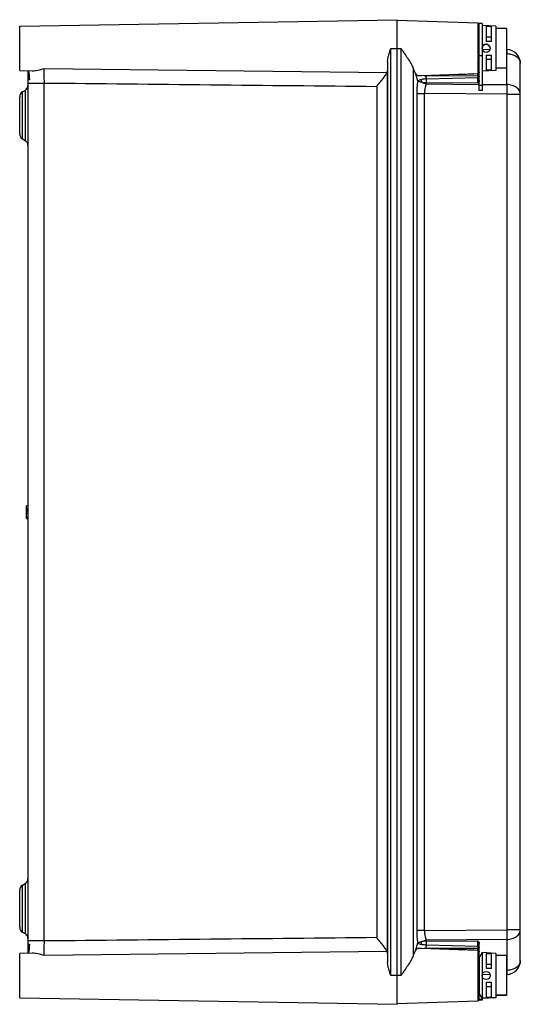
# Model space of a CAD drawing. Header units: millimetres. Extents: x 64 to 247, y 35 to 395.
import ezdxf

# ---------------------------------------------------------------- set-up
doc = ezdxf.new("R2010")
doc.units = ezdxf.units.MM
doc.header["$LTSCALE"] = 27.947911
doc.layers.get('0').update_dxf_attribs({"linetype": 'CONTINUOUS'})

msp = doc.modelspace()

# ---------------------------------------------------------------- linework, layer by layer
at = {"color": 7, "linetype": 'Continuous'}
for p, q in [((64.28, 392.49), (202.28, 394.9)), ((64.28, 376.31), (64.28, 392.49)), ((202.28, 34.9), (202.28, 394.9)), ((231.79, 393.62), (202.28, 394.65)), ((231.79, 393.62), (231.79, 375.18)), ((232.28, 369.04), (232.28, 393.46)), ((233.28, 393.46), (232.28, 393.46)), ((233.28, 393.46), (233.28, 369.04)), ((238.28, 392.53), (233.28, 392.79)), ((234.78, 392.47), (234.78, 386.94)), ((234.78, 392.47), (236.78, 392.36)), ((238.28, 392.53), (238.28, 376.36)), ((236.78, 386.94), (236.78, 392.36)), ((242.28, 391.69), (238.28, 391.69)), ((242.28, 391.69), (242.28, 377.19)), ((236.78, 388.48), (234.78, 388.48)), ((236.78, 386.94), (234.78, 386.94)), ((199.93, 45.4), (199.93, 384.4)), ((199.93, 384.4), (203.62, 384.4)), ((203.62, 384.4), (203.62, 45.4)), ((232.28, 381.82), (233.28, 381.82)), ((233.27, 384.11), (236.27, 384.05)), ((234.78, 381.94), (234.78, 376.42)), ((234.78, 381.94), (236.78, 381.94)), ((236.78, 376.53), (236.78, 381.94)), ((242.28, 383.95), (242.36, 383.95)), ((242.36, 382.48), (242.28, 382.49)), ((242.36, 371.18), (242.36, 382.48)), ((198.76, 379.62), (198.76, 50.18)), ((234.78, 380.41), (236.78, 380.41)), ((247.28, 50.85), (247.28, 378.95)), ((64.28, 376.31), (68.86, 376.23)), ((67.28, 376.25), (67.28, 53.54)), ((73.17, 377.07), (198.55, 375.56)), ((198.71, 53.49), (198.71, 376.31)), ((208.28, 53.05), (208.28, 376.75)), ((209.79, 372.41), (209.08, 375.02)), ((211.13, 374.46), (224.52, 374.92)), ((212.61, 374.43), (231.79, 374.47)), ((212.61, 374.43), (212.93, 373.25)), ((230.4, 375.13), (231.79, 375.18)), ((231.79, 374.47), (231.79, 373.79)), ((238.28, 376.36), (233.28, 376.09)), ((236.78, 376.53), (234.78, 376.42)), ((242.28, 377.19), (238.28, 377.19)), ((67.84, 372.94), (67.28, 372.92)), ((67.28, 371.75), (73.17, 371.75)), ((73.17, 58.05), (73.17, 371.75)), ((212.98, 371.76), (212.88, 371.39)), ((212.88, 371.39), (232.28, 371.25)), ((212.93, 373.25), (231.79, 373.79)), ((231.78, 371.69), (212.98, 371.76)), ((233.28, 370.89), (232.28, 370.89)), ((233.28, 371.25), (242.36, 371.18)), ((65.28, 368.48), (66.28, 369.05)), ((65.28, 351.32), (65.28, 368.48)), ((66.28, 369.05), (66.28, 350.74)), ((66.78, 369.47), (66.78, 369.83)), ((67, 369.83), (66.78, 369.83)), ((194.78, 370.51), (194.78, 59.28)), ((209.41, 367.86), (209.41, 61.93)), ((209.41, 367.86), (212.25, 367.86)), ((212.25, 61.93), (212.25, 367.86)), ((242.36, 367.65), (212.25, 367.86)), ((233.28, 369.04), (232.28, 369.04)), ((242.36, 367.65), (242.36, 62.15)), ((242.36, 367.65), (247.28, 367.65)), ((64.28, 353.05), (64.28, 366.74)), ((65.28, 351.32), (66.28, 350.74)), ((66.78, 212.5), (66.78, 217.1)), ((67.28, 217.1), (66.78, 217.1)), ((67.28, 216.09), (66.78, 216.09)), ((66.78, 215.68), (67.28, 215.68)), ((67.28, 215.11), (66.78, 215.11)), ((67.28, 214.31), (66.78, 214.31)), ((67.28, 212.99), (66.78, 212.99)), ((66.78, 212.5), (67.28, 212.5)), ((64.28, 63.05), (64.28, 76.74)), ((65.28, 78.48), (66.28, 79.05)), ((65.28, 61.32), (65.28, 78.48)), ((66.28, 79.05), (66.28, 60.74)), ((65.28, 61.32), (66.28, 60.74)), ((212.25, 61.93), (209.41, 61.93)), ((212.25, 61.93), (242.36, 62.15)), ((247.28, 62.15), (242.36, 62.15)), ((66.78, 60.08), (66.78, 60.32)), ((66.93, 60.08), (66.78, 60.08)), ((73.17, 58.05), (67.28, 58.05)), ((242.36, 58.62), (212.88, 58.4)), ((212.88, 58.4), (212.98, 58.03)), ((212.98, 58.03), (231.78, 58.11)), ((242.36, 58.62), (242.36, 47.31)), ((67.28, 56.87), (67.84, 56.85)), ((198.55, 54.24), (73.17, 52.72)), ((209.08, 54.77), (209.79, 57.38)), ((224.53, 54.87), (211.13, 55.34)), ((212.93, 56.54), (212.61, 55.36)), ((231.79, 56), (212.93, 56.54)), ((231.79, 54.62), (230.4, 54.66)), ((231.79, 56), (231.79, 55.33)), ((231.79, 54.62), (231.79, 36.18)), ((232.28, 36.38), (232.28, 57.19)), ((68.86, 53.57), (64.28, 53.49)), ((64.28, 37.31), (64.28, 53.49)), ((233.28, 53.79), (232.35, 52.19)), ((232.35, 38.69), (232.35, 52.19)), ((238.28, 53.53), (233.28, 53.79)), ((233.28, 53.79), (233.28, 36.38)), ((234.78, 53.47), (234.78, 47.94)), ((234.78, 53.47), (236.78, 53.36)), ((236.78, 47.94), (236.78, 53.36)), ((238.28, 53.53), (238.28, 37.31)), ((242.28, 52.69), (238.28, 52.69)), ((242.28, 52.69), (242.28, 38.15)), ((236.78, 49.48), (234.78, 49.48)), ((236.78, 47.94), (234.78, 47.94)), ((242.28, 47.31), (242.36, 47.31)), ((203.62, 45.4), (199.93, 45.4)), ((236.27, 45.74), (233.27, 45.69)), ((242.36, 45.85), (242.27, 45.85)), ((234.78, 42.94), (236.78, 42.94)), ((234.78, 42.94), (234.78, 37.42)), ((234.78, 41.41), (236.78, 41.41)), ((236.78, 37.53), (236.78, 42.94)), ((64.28, 37.31), (202.28, 34.9)), ((202.28, 35.15), (231.79, 36.18)), ((233.28, 36.7), (232.28, 36.7)), ((233.28, 36.38), (232.28, 36.38)), ((233.28, 37.09), (232.35, 38.69)), ((238.28, 37.36), (233.28, 37.09)), ((238.28, 37.31), (233.28, 37.05)), ((236.78, 37.53), (234.78, 37.42)), ((242.28, 38.19), (238.28, 38.19)), ((242.28, 38.15), (238.28, 38.15))]:
    msp.add_line(p, q, dxfattribs=at)
for centre in [(234.78, 384.44), (234.78, 45.44)]:
    msp.add_circle(centre, 1.5, dxfattribs=at)
for centre, radius, start, end in [((231.78, 393.12), 0.5, 0, 88), ((234.78, 384.4), 1.5, 1.7172, 178.3061), ((242.28, 378.95), 5, 0, 89), ((242.28, 375.51), 6.97, 88.5581, 89.2926), ((-605.45, 376.21), 837.25, 359.69041, 359.8344), ((66.28, 366.74), 2, 120.0007, 180), ((65.28, 370.78), 2, 300, 359.9987), ((66.28, 353.05), 2, 180, 239.9993), ((65.28, 349.01), 2, 0.0013, 60), ((65.28, 80.78), 2, 300, 359.9987), ((66.28, 76.74), 2, 120.0007, 180), ((66.28, 63.05), 2, 180, 239.9993), ((65.28, 59.01), 2, 0.0013, 60), ((-606.57, 53.58), 838.37, 0.1657, 0.30948), ((228.89, 54.19), 4, 328.63, 330), ((242.28, 50.85), 5, 271, 360), ((242.28, 54.28), 6.97, 270.7074, 271.4453), ((231.78, 36.68), 0.5, 272, 360), ((228.89, 36.69), 4, 30, 32.4365)]:
    msp.add_arc(centre, radius, start, end, dxfattribs=at)
for centre, start_param, end_param in [((210, 384.4), -3.838596, -3.491355), ((210, 45.4), 0.349763, 0.697004)]:
    msp.add_ellipse(centre, major_axis=(0, 9.98), ratio=0.267961, start_param=start_param, end_param=end_param, dxfattribs=at)
for points, knots in [([(198.76, 379.62), (198.76, 380.01), (198.86, 380.81), (199.26, 382.41), (199.66, 383.6), (199.93, 384.4)], [0, 0, 0, 0, 0.237315, 0.485827, 1, 1, 1, 1]), ([(204.16, 383.63), (204.59, 383.02), (205.42, 381.82), (206.58, 380.05), (207.58, 378.39), (208.11, 377.28), (208.28, 376.75)], [0, 0, 0, 0, 0.277546, 0.544114, 0.790134, 1, 1, 1, 1]), ([(242.36, 383.95), (242.36, 383.95), (242.36, 383.94), (242.37, 383.92), (242.37, 383.89), (242.37, 383.83), (242.37, 383.72), (242.37, 383.55), (242.37, 383.34), (242.37, 383.09), (242.37, 382.8), (242.36, 382.59), (242.36, 382.48)], [0, 0, 0, 0, 0.004303, 0.016713, 0.037263, 0.065909, 0.14727, 0.2601, 0.40331, 0.575714, 0.775403, 1, 1, 1, 1]), ([(242.45, 382.48), (243.08, 382.47), (244.29, 382.28), (245.87, 381.53), (246.99, 380.39), (247.28, 379.41), (247.28, 378.95)], [0, 0, 0, 0, 0.288199, 0.554907, 0.789878, 1, 1, 1, 1]), ([(68.86, 376.23), (69.18, 376.22), (69.86, 376.27), (71.31, 376.52), (72.42, 376.82), (73.17, 377.07)], [0, 0, 0, 0, 0.218385, 0.463485, 1, 1, 1, 1]), ([(73.17, 377.07), (73.15, 376.34), (73.15, 374.56), (73.16, 372.78), (73.17, 371.75)], [0, 0, 0, 0, 0.414655, 1, 1, 1, 1]), ([(194.78, 370.51), (195.16, 370.97), (195.9, 371.87), (196.97, 373.17), (197.87, 374.38), (198.37, 375.18), (198.55, 375.56)], [0, 0, 0, 0, 0.282732, 0.554248, 0.80088, 1, 1, 1, 1]), ([(198.55, 375.56), (198.57, 375.61), (198.67, 375.85), (198.7, 376.12), (198.71, 376.31)], [0, 0, 0, 0, 0.24084, 1, 1, 1, 1]), ([(209.08, 375.02), (209.16, 374.91), (209.37, 374.7), (209.83, 374.5), (210.43, 374.44), (210.88, 374.45), (211.13, 374.46)], [0, 0, 0, 0, 0.189675, 0.393679, 0.654075, 1, 1, 1, 1]), ([(232.28, 375.68), (232.28, 375.56), (232.17, 375.3), (231.92, 375.18), (231.79, 375.18)], [0, 0, 0, 0, 0.50027, 1, 1, 1, 1]), ([(231.79, 374.47), (231.79, 374.56), (231.79, 374.74), (231.79, 374.96), (231.79, 375.1), (231.79, 375.16), (231.79, 375.18)], [0, 0, 0, 0, 0.413539, 0.724219, 0.922778, 1, 1, 1, 1]), ([(232.04, 374.52), (232.1, 374.55), (232.22, 374.63), (232.28, 374.76), (232.28, 374.82)], [0, 0, 0, 0, 0.551948, 1, 1, 1, 1]), ([(209.79, 372.41), (209.66, 371.7), (209.47, 370.19), (209.41, 368.66), (209.41, 367.86)], [0, 0, 0, 0, 0.476327, 1, 1, 1, 1]), ([(211.27, 373.04), (210.96, 372.97), (210.52, 372.86), (210.03, 372.62), (209.85, 372.48), (209.79, 372.41)], [0, 0, 0, 0, 0.599037, 0.824523, 1, 1, 1, 1]), ([(211.27, 371.98), (211.1, 372.02), (210.79, 372.1), (210.37, 372.23), (210.05, 372.33), (209.86, 372.39), (209.79, 372.41)], [0, 0, 0, 0, 0.34051, 0.625359, 0.846771, 1, 1, 1, 1]), ([(211.27, 371.98), (211.24, 372.06), (211.16, 372.41), (211.18, 372.79), (211.27, 373.04)], [0, 0, 0, 0, 0.242435, 1, 1, 1, 1]), ([(212.93, 373.25), (212.78, 373.24), (212.23, 373.2), (211.67, 373.12), (211.27, 373.04)], [0, 0, 0, 0, 0.265206, 1, 1, 1, 1]), ([(212.88, 371.39), (212.75, 371.41), (212.18, 371.53), (211.64, 371.75), (211.27, 371.98)], [0, 0, 0, 0, 0.241326, 1, 1, 1, 1]), ([(212.98, 371.76), (212.68, 371.78), (212.11, 371.83), (211.54, 371.93), (211.27, 371.98)], [0, 0, 0, 0, 0.523664, 1, 1, 1, 1]), ([(212.88, 371.39), (212.66, 370.88), (212.34, 369.71), (212.25, 368.51), (212.25, 367.86)], [0, 0, 0, 0, 0.464427, 1, 1, 1, 1]), ([(212.98, 371.76), (212.98, 371.88), (212.96, 372.37), (212.95, 372.87), (212.93, 373.25)], [0, 0, 0, 0, 0.229479, 1, 1, 1, 1]), ([(232.22, 372.33), (232.19, 372.27), (232.08, 372.04), (231.91, 371.84), (231.78, 371.69)], [0, 0, 0, 0, 0.242172, 1, 1, 1, 1]), ([(232.28, 374.15), (232.28, 374.05), (232.17, 373.9), (231.97, 373.82), (231.85, 373.8), (231.79, 373.79)], [0, 0, 0, 0, 0.438764, 0.717441, 1, 1, 1, 1]), ([(242.36, 371.18), (242.37, 370.93), (242.37, 369.75), (242.37, 368.57), (242.36, 367.65)], [0, 0, 0, 0, 0.214275, 1, 1, 1, 1]), ([(247.28, 367.65), (247.28, 367.87), (247.21, 368.34), (246.82, 369.26), (245.84, 370.25), (244.23, 370.99), (243, 371.17), (242.36, 371.18)], [0, 0, 0, 0, 0.10369, 0.211246, 0.445887, 0.712428, 1, 1, 1, 1]), ([(209.41, 61.93), (209.41, 61.14), (209.47, 59.61), (209.66, 58.1), (209.79, 57.38)], [0, 0, 0, 0, 0.52366, 1, 1, 1, 1]), ([(212.25, 61.93), (212.25, 61.29), (212.34, 60.09), (212.66, 58.91), (212.88, 58.4)], [0, 0, 0, 0, 0.535531, 1, 1, 1, 1]), ([(242.36, 58.62), (243, 58.62), (244.23, 58.8), (245.84, 59.55), (246.82, 60.54), (247.21, 61.45), (247.28, 61.92), (247.28, 62.15)], [0, 0, 0, 0, 0.28756, 0.554104, 0.788751, 0.89631, 1, 1, 1, 1]), ([(242.36, 62.15), (242.36, 61.83), (242.37, 60.65), (242.37, 59.47), (242.36, 58.62)], [0, 0, 0, 0, 0.275811, 1, 1, 1, 1]), ([(73.17, 58.05), (73.16, 57.01), (73.15, 55.24), (73.15, 53.46), (73.17, 52.72)], [0, 0, 0, 0, 0.585341, 1, 1, 1, 1]), ([(198.55, 54.24), (198.37, 54.62), (197.87, 55.41), (196.97, 56.62), (195.9, 57.93), (195.16, 58.82), (194.78, 59.28)], [0, 0, 0, 0, 0.19912, 0.445752, 0.717268, 1, 1, 1, 1]), ([(209.79, 57.38), (209.86, 57.4), (210.05, 57.47), (210.37, 57.57), (210.79, 57.69), (211.1, 57.78), (211.27, 57.82)], [0, 0, 0, 0, 0.153228, 0.374631, 0.659476, 1, 1, 1, 1]), ([(211.27, 56.76), (211.24, 56.84), (211.15, 57.18), (211.18, 57.56), (211.27, 57.82)], [0, 0, 0, 0, 0.242183, 1, 1, 1, 1]), ([(211.27, 57.82), (211.4, 57.9), (211.9, 58.17), (212.46, 58.34), (212.88, 58.4)], [0, 0, 0, 0, 0.254784, 1, 1, 1, 1]), ([(212.98, 58.03), (212.83, 58.02), (212.26, 57.98), (211.69, 57.9), (211.27, 57.82)], [0, 0, 0, 0, 0.264893, 1, 1, 1, 1]), ([(212.93, 56.54), (212.93, 56.66), (212.94, 57.15), (212.96, 57.65), (212.98, 58.03)], [0, 0, 0, 0, 0.229329, 1, 1, 1, 1]), ([(231.78, 58.11), (231.9, 57.97), (232.12, 57.7), (232.28, 57.36), (232.28, 57.19)], [0, 0, 0, 0, 0.518436, 1, 1, 1, 1]), ([(198.71, 53.49), (198.71, 53.55), (198.69, 53.81), (198.63, 54.07), (198.55, 54.24)], [0, 0, 0, 0, 0.262635, 1, 1, 1, 1]), ([(211.13, 55.34), (210.88, 55.35), (210.43, 55.36), (209.83, 55.29), (209.37, 55.1), (209.16, 54.89), (209.08, 54.77)], [0, 0, 0, 0, 0.345926, 0.606322, 0.810326, 1, 1, 1, 1]), ([(209.79, 57.38), (209.94, 57.23), (210.43, 56.96), (210.95, 56.82), (211.27, 56.76)], [0, 0, 0, 0, 0.39969, 1, 1, 1, 1]), ([(212.93, 56.54), (212.78, 56.55), (212.23, 56.6), (211.67, 56.67), (211.27, 56.76)], [0, 0, 0, 0, 0.265061, 1, 1, 1, 1]), ([(231.79, 56), (231.85, 56), (231.97, 55.98), (232.17, 55.9), (232.28, 55.74), (232.28, 55.65)], [0, 0, 0, 0, 0.282559, 0.561236, 1, 1, 1, 1]), ([(231.79, 54.62), (231.79, 54.63), (231.79, 54.7), (231.79, 54.84), (231.79, 55.06), (231.79, 55.23), (231.79, 55.33)], [0, 0, 0, 0, 0.077291, 0.275952, 0.586649, 1, 1, 1, 1]), ([(231.79, 54.62), (231.92, 54.61), (232.17, 54.5), (232.28, 54.24), (232.28, 54.12)], [0, 0, 0, 0, 0.49973, 1, 1, 1, 1]), ([(232.28, 54.98), (232.28, 55.04), (232.22, 55.17), (232.11, 55.25), (232.04, 55.28)], [0, 0, 0, 0, 0.448572, 1, 1, 1, 1]), ([(73.17, 52.72), (72.42, 52.97), (71.31, 53.28), (69.86, 53.52), (69.18, 53.57), (68.86, 53.57)], [0, 0, 0, 0, 0.536508, 0.781609, 1, 1, 1, 1]), ([(208.28, 53.05), (208.11, 52.51), (207.58, 51.41), (206.58, 49.74), (205.42, 47.98), (204.59, 46.78), (204.16, 46.17)], [0, 0, 0, 0, 0.209868, 0.455889, 0.722456, 1, 1, 1, 1]), ([(247.28, 50.85), (247.28, 50.39), (246.99, 49.41), (245.87, 48.27), (244.29, 47.52), (243.08, 47.33), (242.45, 47.31)], [0, 0, 0, 0, 0.210121, 0.445085, 0.711788, 1, 1, 1, 1]), ([(199.93, 45.4), (199.66, 46.2), (199.26, 47.39), (198.86, 48.99), (198.76, 49.79), (198.76, 50.18)], [0, 0, 0, 0, 0.514168, 0.762683, 1, 1, 1, 1]), ([(242.36, 47.31), (242.36, 47.2), (242.37, 47), (242.37, 46.7), (242.37, 46.45), (242.37, 46.24), (242.37, 46.08), (242.37, 45.97), (242.37, 45.91), (242.37, 45.87), (242.36, 45.86), (242.36, 45.85), (242.36, 45.85)], [0, 0, 0, 0, 0.224597, 0.424286, 0.59669, 0.7399, 0.85273, 0.934091, 0.962737, 0.983287, 0.995697, 1, 1, 1, 1])]:
    msp.add_open_spline(points, degree=3, knots=knots, dxfattribs=at)
for points in [[(203.62, 384.4), (203.8, 384.14), (203.98, 383.89), (204.16, 383.63)], [(67.49, 376.26), (67.62, 375.15), (67.77, 374.05), (67.84, 372.94)], [(212.14, 374.49), (212.3, 374.49), (212.46, 374.46), (212.61, 374.43)], [(224.52, 374.92), (226.48, 374.99), (228.44, 375.06), (230.4, 375.13)], [(231.79, 374.47), (231.88, 374.47), (231.96, 374.49), (232.04, 374.52)], [(73.17, 371.75), (113.71, 371.33), (154.24, 370.92), (194.78, 370.51)], [(232.28, 372.61), (232.28, 372.51), (232.25, 372.42), (232.22, 372.33)], [(194.78, 59.28), (154.24, 58.87), (113.71, 58.46), (73.17, 58.05)], [(67.84, 56.85), (67.77, 55.74), (67.62, 54.64), (67.49, 53.54)], [(212.61, 55.36), (212.45, 55.33), (212.3, 55.31), (212.14, 55.3)], [(231.79, 55.33), (225.4, 55.35), (219, 55.34), (212.61, 55.36)], [(230.4, 54.66), (228.44, 54.73), (226.49, 54.8), (224.53, 54.87)], [(232.04, 55.28), (231.96, 55.31), (231.88, 55.33), (231.79, 55.33)], [(204.16, 46.17), (203.98, 45.91), (203.8, 45.65), (203.62, 45.4)]]:
    msp.add_open_spline(points, degree=3, dxfattribs=at)

doc.saveas('drawing.dxf')
